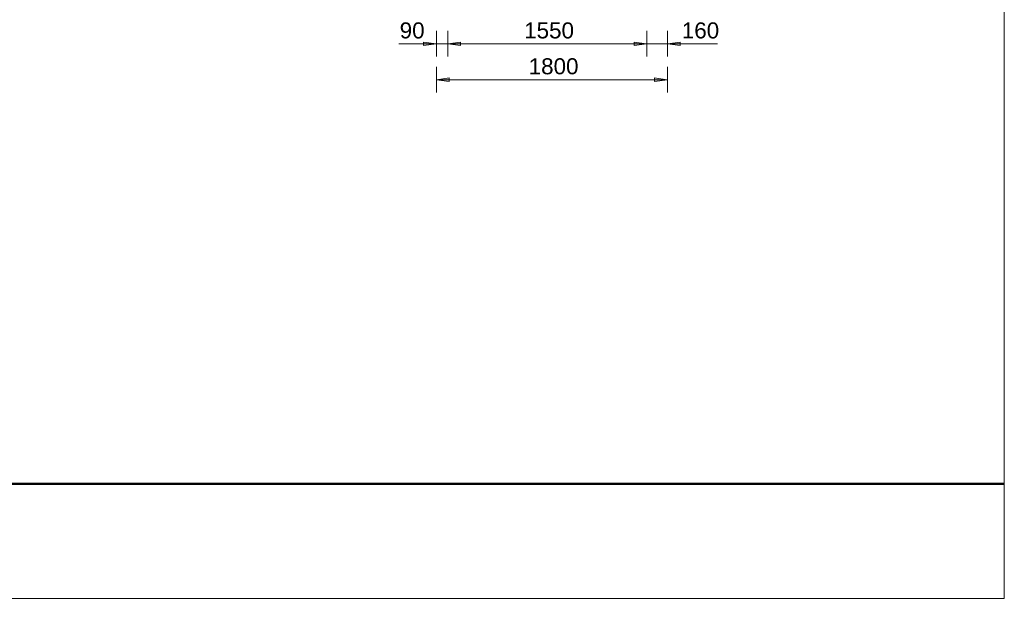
# Model space of a CAD drawing. Extents: x 294 to 994, y 7 to 427.
# Tile 11 of 31: x 561 to 663, y 113 to 173. Entities that reach past the tile are written whole.
import ezdxf

# ---------------------------------------------------------------- set-up
doc = ezdxf.new("R2010")
doc.units = 0
doc.layers.get('0').update_dxf_attribs({"lineweight": 5})
doc.layers.add('9', color=7, linetype='Continuous', lineweight=5)
doc.layers.add('9_Bem', color=9, linetype='Continuous', lineweight=5, true_color=0x808080)
doc.layers.add('_3d_View_', color=7, linetype='Continuous')
doc.layers.add('X_Geometrie', color=3, linetype='Continuous', lineweight=50, true_color=0x00ff00, plot=False)
doc.styles.get("Standard").update_dxf_attribs({"font": 'arial.ttf'})

# ---------------------------------------------------------------- blocks, each defined once
blk = doc.blocks.new('Polygon-A05LE0OBBH', base_point=(484.47, 124.85))
at = {"color": 0, "linetype": 'ByBlock', "lineweight": -2, "ltscale": 0.5}
blk.add_line((663.19, 124.85), (484.47, 124.85), dxfattribs=at)
blk = doc.blocks.new('Polygon-A05LE0U9BH', base_point=(605.38, 170.42))
at = {"color": 0, "linetype": 'ByBlock', "lineweight": -2, "ltscale": 0.13}
blk.add_solid([(605.38, 170.6), (606.7, 170.77), (606.7, 170.42)], dxfattribs=at)
blk = doc.blocks.new('Polygon-A05LE0UBBH', base_point=(624.72, 170.42))
at = {"color": 0, "linetype": 'ByBlock', "lineweight": -2, "ltscale": 0.13}
blk.add_solid([(626.04, 170.6), (624.72, 170.42), (624.72, 170.77)], dxfattribs=at)
blk = doc.blocks.new('Polygon-A05LE0UDBH', base_point=(626.86, 166.69))
at = {"color": 0, "linetype": 'ByBlock', "lineweight": -2, "ltscale": 0.13}
blk.add_solid([(628.18, 166.86), (626.86, 166.69), (626.86, 167.04)], dxfattribs=at)
blk = doc.blocks.new('Polygon-A05LE0UFBH', base_point=(604.18, 166.69))
at = {"color": 0, "linetype": 'ByBlock', "lineweight": -2, "ltscale": 0.13}
blk.add_solid([(604.18, 166.86), (605.5, 167.04), (605.5, 166.69)], dxfattribs=at)
blk = doc.blocks.new('Polygon-A05LE0UHBH', base_point=(605.38, 170.42))
at = {"color": 0, "linetype": 'ByBlock', "lineweight": -2, "ltscale": 0.13}
blk.add_solid([(605.38, 170.6), (606.7, 170.77), (606.7, 170.42)], dxfattribs=at)
blk = doc.blocks.new('Polygon-A05LE0UJBH', base_point=(602.86, 170.42))
at = {"color": 0, "linetype": 'ByBlock', "lineweight": -2, "ltscale": 0.13}
blk.add_solid([(604.18, 170.6), (602.86, 170.42), (602.86, 170.77)], dxfattribs=at)
blk = doc.blocks.new('Polygon-A05LE0ULBH', base_point=(624.72, 170.42))
at = {"color": 0, "linetype": 'ByBlock', "lineweight": -2, "ltscale": 0.13}
blk.add_solid([(626.04, 170.6), (624.72, 170.42), (624.72, 170.77)], dxfattribs=at)
blk = doc.blocks.new('Polygon-A05LE0UNBH', base_point=(628.18, 170.42))
at = {"color": 0, "linetype": 'ByBlock', "lineweight": -2, "ltscale": 0.13}
blk.add_solid([(628.18, 170.6), (629.5, 170.77), (629.5, 170.42)], dxfattribs=at)
blk = doc.blocks.new('3D-Ansicht-Rahmen-A05LE0UPBH', base_point=(484.47, 112.93))
at = {"color": 0, "linetype": 'ByBlock', "lineweight": -2, "ltscale": 0.13}
for p, q in [((663.19, 414.66), (663.19, 112.93)), ((663.19, 112.93), (484.47, 112.93))]:
    blk.add_line(p, q, dxfattribs=at)

msp = doc.modelspace()

# ---------------------------------------------------------------- linework, layer by layer
at = {"layer": '9_Bem', "color": 1, "lineweight": 5, "ltscale": 0.13, "true_color": 0xff0000}
for p, q in [((604.18, 169.26), (604.18, 171.93)), ((605.38, 169.26), (605.38, 171.93)), ((605.38, 169.26), (605.38, 171.93)), ((626.04, 169.26), (626.04, 171.93)), ((626.04, 169.26), (626.04, 171.93)), ((628.18, 169.26), (628.18, 171.93)), ((608.02, 170.6), (600.27, 170.6)), ((604.18, 170.6), (602.86, 170.77)), ((602.86, 170.77), (602.86, 170.42)), ((602.86, 170.42), (604.18, 170.6)), ((606.7, 170.77), (605.38, 170.6)), ((606.7, 170.77), (605.38, 170.6)), ((605.38, 170.6), (626.04, 170.6)), ((605.38, 170.6), (606.7, 170.42)), ((605.38, 170.6), (606.7, 170.42)), ((606.7, 170.42), (606.7, 170.77)), ((606.7, 170.42), (606.7, 170.77)), ((623.4, 170.6), (633.38, 170.6)), ((626.04, 170.6), (624.72, 170.77)), ((624.72, 170.77), (624.72, 170.42)), ((626.04, 170.6), (624.72, 170.77)), ((624.72, 170.77), (624.72, 170.42)), ((624.72, 170.42), (626.04, 170.6)), ((624.72, 170.42), (626.04, 170.6)), ((629.5, 170.77), (628.18, 170.6)), ((628.18, 170.6), (629.5, 170.42)), ((629.5, 170.42), (629.5, 170.77)), ((604.18, 165.53), (604.18, 168.2)), ((628.18, 165.53), (628.18, 168.2)), ((605.5, 167.04), (604.18, 166.86)), ((628.18, 166.86), (604.18, 166.86)), ((604.18, 166.86), (605.5, 166.69)), ((605.5, 166.69), (605.5, 167.04)), ((628.18, 166.86), (626.86, 167.04)), ((626.86, 167.04), (626.86, 166.69)), ((626.86, 166.69), (628.18, 166.86))]:
    msp.add_line(p, q, dxfattribs=at)

# ---------------------------------------------------------------- block references
for name, p in [('Polygon-A05LE0UJBH', (602.86, 170.42)), ('Polygon-A05LE0U9BH', (605.38, 170.42)), ('Polygon-A05LE0UHBH', (605.38, 170.42)), ('Polygon-A05LE0UBBH', (624.72, 170.42)), ('Polygon-A05LE0ULBH', (624.72, 170.42)), ('Polygon-A05LE0UNBH', (628.18, 170.42)), ('Polygon-A05LE0UFBH', (604.18, 166.69)), ('Polygon-A05LE0UDBH', (626.86, 166.69))]:
    msp.add_blockref(name, p, dxfattribs=at)
at = {"layer": '_3d_View_', "color": 7, "linetype": 'Continuous', "lineweight": 13}
msp.add_blockref('3D-Ansicht-Rahmen-A05LE0UPBH', (484.47, 112.93), dxfattribs=at)
at = {"layer": 'X_Geometrie', "ltscale": 0.5}
msp.add_blockref('Polygon-A05LE0OBBH', (484.47, 124.85), dxfattribs=at)

# ---------------------------------------------------------------- texts
at = {"layer": '9', "color": 5, "lineweight": 5, "ltscale": 0.13, "true_color": 0x0000ff, "char_height": 1.6667, "attachment_point": 1}
for s, insert in [('{\\fArial;90}', (600.37, 172.82)), ('{\\fArial;1550}', (613.3, 172.82)), ('{\\fArial;160}', (629.68, 172.82)), ('{\\fArial;1800}', (613.77, 169.09))]:
    msp.add_mtext(s, dxfattribs=dict(at, insert=insert))

doc.saveas('drawing.dxf')
